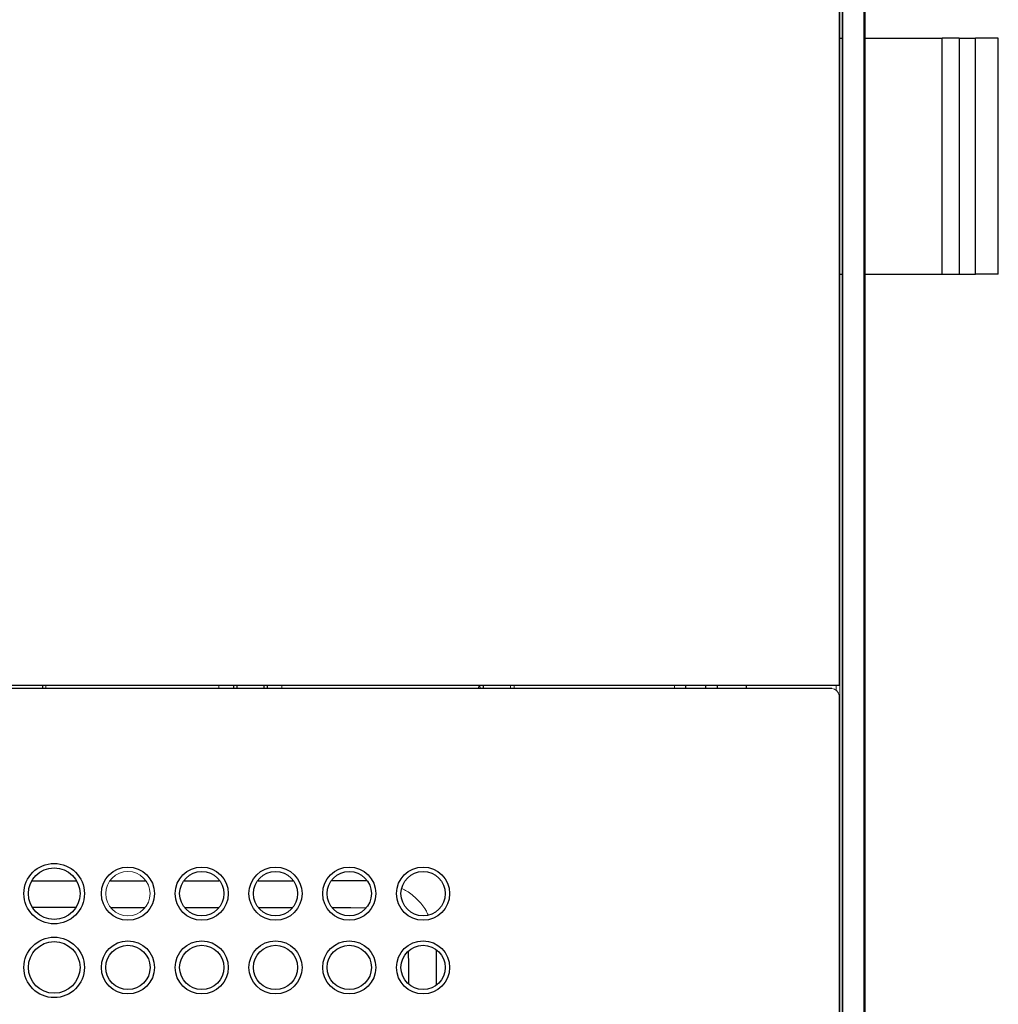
# Model space of a CAD drawing. Header units: millimetres. Extents: x -112 to 605, y -115 to 735.
# Tile 12 of 13: x 74 to 140, y 600 to 666. Entities that reach past the tile are written whole.
import ezdxf

# ---------------------------------------------------------------- set-up
doc = ezdxf.new("R2010")
doc.units = ezdxf.units.MM

msp = doc.modelspace()

# ---------------------------------------------------------------- linework, layer by layer
at = {"color": 7, "linetype": 'Continuous', "lineweight": 25}
for p, q in [((129.243, 682.14), (129.243, 621.34)), ((129.466, 682.231), (129.466, 402.23)), ((130.921, 682.196), (130.921, 402.265)), ((131.009, 402.265), (131.009, 682.196)), ((129.298, 665.231), (129.443, 665.231)), ((131.009, 665.231), (136.223, 665.231)), ((137.382, 665.231), (136.223, 665.231)), ((136.223, 649.231), (136.223, 665.231)), ((137.382, 665.231), (137.382, 649.231)), ((137.382, 665.231), (138.483, 665.231)), ((138.483, 649.231), (138.483, 665.231)), ((140.029, 665.231), (138.483, 665.231)), ((140.029, 649.231), (140.029, 665.231)), ((129.298, 649.231), (129.443, 649.231)), ((131.009, 649.231), (136.223, 649.231)), ((136.223, 649.231), (137.382, 649.231)), ((137.382, 649.231), (138.483, 649.231)), ((140.029, 649.231), (138.483, 649.231)), ((128.743, 621.131), (58.644, 621.131)), ((129.243, 621.34), (58.653, 621.34)), ((75.268, 621.131), (75.268, 621.34)), ((88.418, 621.34), (88.418, 621.131)), ((90.268, 621.131), (90.268, 621.34)), ((105.118, 621.34), (105.118, 621.131)), ((118.83, 621.34), (118.83, 621.131)), ((120.205, 621.131), (120.205, 621.34)), ((129.243, 620.631), (129.243, 463.831))]:
    msp.add_line(p, q, dxfattribs=at)
at = {"color": 144, "linetype": 'Continuous', "lineweight": 18}
for p, q in [((129.298, 402.265), (129.298, 682.196)), ((129.443, 620.46), (129.443, 682.231)), ((87.207, 621.34), (87.212, 621.131)), ((91.475, 621.131), (91.48, 621.34)), ((106.968, 621.131), (106.968, 621.34)), ((107.213, 621.34), (107.213, 621.131)), ((118.093, 621.131), (118.093, 621.34)), ((129.043, 621.031), (129.043, 621.34)), ((129.443, 620.46), (129.442, 620.459)), ((129.442, 620.459), (129.442, 464.002))]:
    msp.add_line(p, q, dxfattribs=at)
at = {"color": 8, "linetype": 'Continuous', "lineweight": 25}
for p, q in [((88.214, 621.131), (88.213, 621.34)), ((104.902, 621.131), (104.896, 621.34)), ((120.965, 621.34), (120.965, 621.131)), ((122.962, 621.131), (122.962, 621.34)), ((84.863, 608.109), (87.231, 608.11)), ((94.866, 608.112), (97.228, 608.115)), ((82.164, 606.277), (79.889, 606.28)), ((87.159, 606.27), (84.897, 606.273)), ((92.153, 606.264), (89.905, 606.267)), ((96.151, 606.259), (94.912, 606.26)), ((97.14, 606.247), (96.151, 606.259)), ((100.071, 602.338), (100.06, 603.346)), ((101.928, 603.405), (101.926, 601.039)), ((100.073, 601.126), (100.071, 602.338))]:
    msp.add_line(p, q, dxfattribs=at)
at = {"color": 144, "linetype": 'Continuous', "lineweight": 18, "flags": 128}
msp.add_lwpolyline([(104.849, 621.34), (104.769, 621.133), (104.768, 621.131)], dxfattribs=at)
at = {"color": 8, "linetype": 'Continuous', "lineweight": 25, "flags": 128}
for points in [[(74.564, 608.106), (77.128, 608.107), (77.518, 608.107)], [(79.862, 608.107), (80.581, 608.108), (82.232, 608.108)], [(89.864, 608.11), (90.474, 608.111), (92.23, 608.111)]]:
    msp.add_lwpolyline(points, dxfattribs=at)
at = {"color": 7, "linetype": 'Continuous', "lineweight": 25}
for centre, radius in [((76.043, 607.231), 2.05), ((76.043, 607.231), 1.75), ((81.043, 607.231), 1.8), ((86.043, 607.231), 1.8), ((86.043, 607.231), 1.5), ((91.043, 607.231), 1.8), ((91.043, 607.231), 1.5), ((96.043, 607.231), 1.8), ((96.043, 607.231), 1.5), ((101.043, 607.231), 1.8), ((101.043, 607.231), 1.5), ((76.043, 602.231), 2.05), ((81.043, 602.231), 1.8), ((86.043, 602.231), 1.8), ((91.043, 602.231), 1.8), ((96.043, 602.231), 1.8), ((101.043, 602.231), 1.8), ((76.043, 602.231), 1.75), ((81.043, 602.231), 1.5), ((86.043, 602.231), 1.5), ((91.043, 602.231), 1.5), ((96.043, 602.231), 1.5), ((101.043, 602.231), 1.5)]:
    msp.add_circle(centre, radius, dxfattribs=at)
at = {"color": 144, "linetype": 'Continuous', "lineweight": 18}
msp.add_circle((81.043, 607.231), 1.5, dxfattribs=at)
msp.add_arc((128.743, 620.631), 0.5, 0, 90, dxfattribs=at)
for points, knots in [([(75.473, 621.34), (75.473, 621.336), (75.473, 621.274), (75.473, 621.2), (75.473, 621.131)], [0, 0, 0, 0, 0.064653, 1, 1, 1, 1]), ([(101.392, 605.789), (101.338, 605.902), (101.151, 606.29), (100.658, 606.846), (100.105, 607.337), (99.721, 607.522), (99.613, 607.574)], [0, 0, 0, 0, 0.145706, 0.503029, 0.859887, 1, 1, 1, 1])]:
    msp.add_open_spline(points, degree=3, knots=knots, dxfattribs=at)
at = {"color": 8, "linetype": 'Continuous', "lineweight": 25}
for points, knots in [([(90.473, 621.34), (90.473, 621.336), (90.473, 621.274), (90.473, 621.2), (90.473, 621.131)], [0, 0, 0, 0, 0.0646529, 1, 1, 1, 1]), ([(77.48, 606.283), (77.42, 606.283), (76.461, 606.284), (75.501, 606.285), (74.601, 606.286)], [0, 0, 0, 0, 0.06195, 1, 1, 1, 1])]:
    msp.add_open_spline(points, degree=3, knots=knots, dxfattribs=at)

doc.saveas('drawing.dxf')
